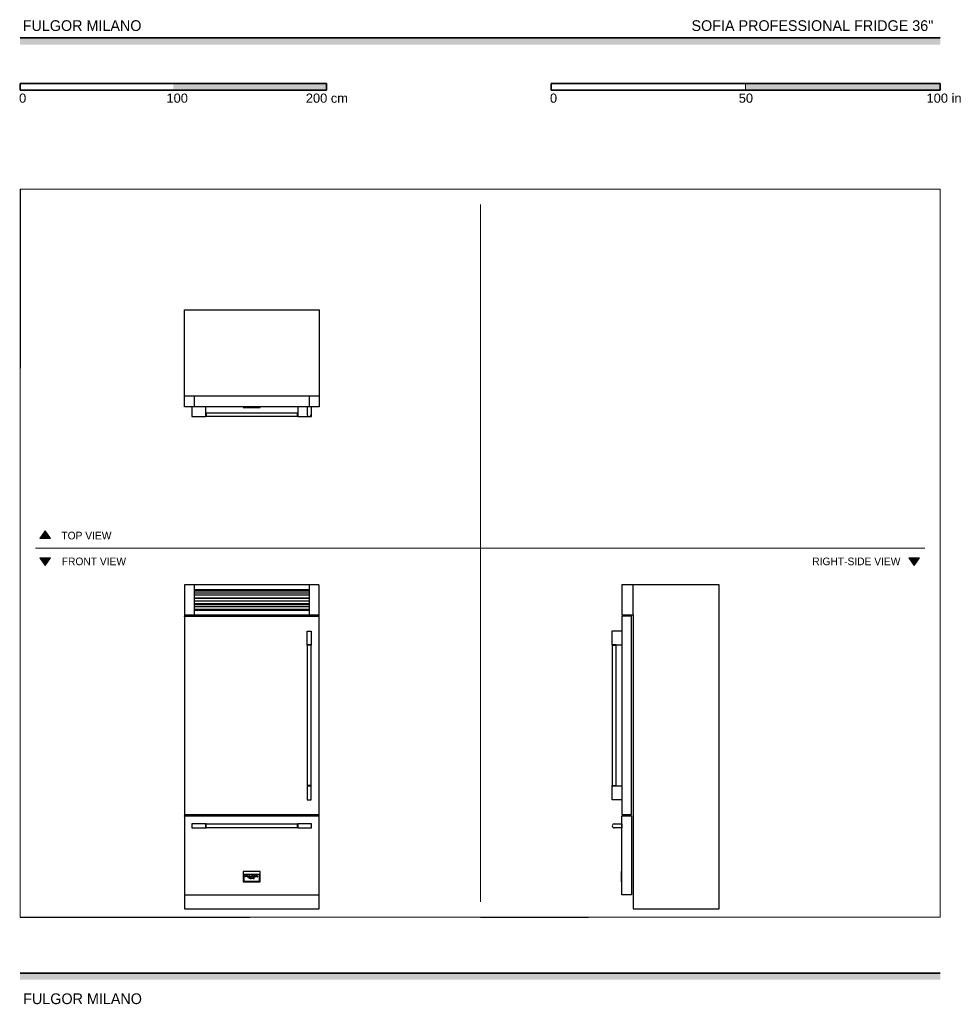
# Model space of a CAD drawing. Header units: millimetres. Extents: x 2247 to 8386, y 931 to 7361.
import ezdxf

# ---------------------------------------------------------------- set-up
doc = ezdxf.new("R2010")
doc.units = ezdxf.units.MM
for name, color, linetype, lineweight, true_color in [('Annotazioni - Testo_Num_Penna__3', 7, 'Continuous', 18, 0xff6600), ('Disegni e Immagini_Num_Penna__3', 7, 'Continuous', 18, 0xff6600), ('Disegno 2D - Generale_Num_Penna__3', 7, 'Continuous', 18, 0xff6600), ('Disegno 2D - Generale_Num_Penna__82', 7, 'Continuous', 20, 0xaaaaaa)]:
    doc.layers.add(name, color=color, linetype=linetype, lineweight=lineweight, true_color=true_color)
for name, color, linetype, lineweight in [('Disegni e Immagini_Num_Penna__1', 7, 'Continuous', 13), ('Disegni e Immagini_Num_Penna__7', 7, 'Continuous', 35), ('Disegno 2D - Generale_Num_Penna__1', 7, 'Continuous', 13)]:
    doc.layers.add(name, color=color, linetype=linetype, lineweight=lineweight)
doc.layers.add('disegno', color=7, linetype='Continuous')
doc.styles.add('GENERATED_STYLE_1', font='arial.ttf')
doc.styles.add('GENERATED_STYLE_2', font='txt')

msp = doc.modelspace()

# ---------------------------------------------------------------- hatches: boundary and pattern name
at = {"layer": 'Disegni e Immagini_Num_Penna__7', "linetype": 'Continuous', "lineweight": 35}
for points in [[(8254.8, 7197.8), (8254.8, 7241.8), (2249.6, 7241.8), (2249.6, 7197.8)], [(4249.6, 6901), (4249.6, 6945), (3249.6, 6945), (3249.6, 6901)], [(8254.8, 6901), (8254.8, 6945), (6984.8, 6945), (6984.8, 6901)], [(8254.8, 1090.9), (8254.8, 1134.9), (2249.6, 1134.9), (2249.6, 1090.9)]]:
    msp.add_hatch(color=7, dxfattribs=at).paths.add_polyline_path(points)
at = {"layer": 'Disegno 2D - Generale_Num_Penna__3', "linetype": 'Continuous', "lineweight": 18, "true_color": 0xff6600}
for points in [[(2448.8, 3972.5), (2378.6, 3972.5), (2413.7, 4022.9)], [(2448.8, 3846.4), (2378.6, 3846.4), (2413.7, 3796)], [(8119.3, 3846.4), (8049.1, 3846.4), (8084.2, 3796)]]:
    msp.add_hatch(color=30, dxfattribs=at).paths.add_polyline_path(points)

# ---------------------------------------------------------------- linework, layer by layer
for p, q in [((2249.6, 6254.4), (2249.6, 5084.4)), ((2249.6, 1500), (3749.6, 1500)), ((5254.8, 1500), (5958.9, 1500))]:
    msp.add_line(p, q)
at = {"layer": 'Disegni e Immagini_Num_Penna__1', "color": 7, "linetype": 'Continuous', "lineweight": 13}
for p, q in [((2249.6, 6254.4), (8254.8, 6254.4)), ((2249.6, 6254.4), (2249.6, 1500)), ((2249.6, 6254.4), (8254.8, 6254.4)), ((8254.8, 6254.4), (8254.8, 1500)), ((2249.6, 1500), (8254.8, 1500))]:
    msp.add_line(p, q, dxfattribs=at)
at = {"layer": 'Disegni e Immagini_Num_Penna__3', "color": 30, "linetype": 'Continuous', "lineweight": 18, "true_color": 0xff6600}
for p, q in [((5254.8, 6154.4), (5254.8, 1600)), ((2349.6, 3909.4), (8154.8, 3909.4))]:
    msp.add_line(p, q, dxfattribs=at)
at = {"layer": 'Disegni e Immagini_Num_Penna__7', "color": 7, "linetype": 'Continuous', "lineweight": 35}
for p, q in [((2249.6, 7241.8), (8254.8, 7241.8)), ((2249.6, 6945), (2249.6, 6901)), ((2249.6, 6945), (4249.6, 6945)), ((4249.6, 6945), (4249.6, 6901)), ((5714.8, 6945), (6222.8, 6945)), ((5714.8, 6945), (5714.8, 6901)), ((8254.8, 6945), (8254.8, 6901)), ((2249.6, 6901), (2449.6, 6901)), ((5714.8, 6901), (8254.8, 6901)), ((2249.6, 1134.9), (8254.8, 1134.9))]:
    msp.add_line(p, q, dxfattribs=at)
at = {"layer": 'Disegni e Immagini_Num_Penna__7', "color": 7, "linetype": 'Continuous', "lineweight": 35, "flags": 128}
for points in [[(6222.8, 6945), (8254.8, 6945)], [(2449.6, 6901), (4249.6, 6901)]]:
    msp.add_lwpolyline(points, dxfattribs=at)
at = {"layer": 'disegno'}
for p, q in [((3321.5, 4833), (3321.5, 5466.5)), ((3321.5, 5466.5), (4200.9, 5466.5)), ((4200.9, 5466.5), (4201.1, 4833)), ((3321.5, 4904.5), (4200.9, 4904.5)), ((3321.5, 4904.5), (4200.9, 4904.5)), ((3386.5, 4904.5), (3386.5, 4832.7)), ((4136.1, 4904.5), (4136.1, 4832.7)), ((3321.5, 4832.5), (3321.5, 4833)), ((3321.7, 4832.1), (3321.5, 4832.5)), ((3322.1, 4831.8), (3321.7, 4832.1)), ((3322.5, 4831.6), (3322.1, 4831.8)), ((3323, 4831.5), (3322.5, 4831.6)), ((4199.6, 4831.5), (3323, 4831.5)), ((3371.2, 4831.5), (3371.2, 4769.1)), ((3461.2, 4769.1), (3461.2, 4831.5)), ((3704.7, 4831.5), (3704.7, 4828.7)), ((3704.7, 4828.7), (3816.7, 4828.7)), ((3816.7, 4828.7), (3816.7, 4831.5)), ((4151.2, 4831.5), (4061.2, 4831.5)), ((4061.2, 4831.5), (4061.2, 4769.1)), ((4123.5, 4831.5), (4123.5, 4780.5)), ((4148.5, 4831.5), (4148.5, 4781.6)), ((4151.2, 4769.1), (4151.2, 4831.5)), ((4200, 4831.6), (4199.6, 4831.5)), ((4200.4, 4831.8), (4200, 4831.6)), ((4200.8, 4832.1), (4200.4, 4831.8)), ((4201, 4832.5), (4200.8, 4832.1)), ((4201.1, 4833), (4201, 4832.5)), ((3371.2, 4769.1), (3461.2, 4769.1)), ((3461.3, 4794.1), (3463.6, 4794.1)), ((3461.3, 4769.1), (3461.3, 4794.1)), ((3463.6, 4769.1), (3461.3, 4769.1)), ((3463.6, 4794.1), (3463.6, 4769.1)), ((3463.6, 4794.1), (4058.8, 4794.1)), ((4058.8, 4769.1), (3463.6, 4769.1)), ((4058.8, 4794.1), (4058.8, 4769.1)), ((4058.8, 4794.1), (4061.2, 4794.1)), ((4061.2, 4769.1), (4058.8, 4769.1)), ((4061.2, 4794.1), (4061.2, 4769.1)), ((4061.2, 4769.1), (4151.2, 4769.1)), ((3321.6, 3667.9), (3321.5, 3667.5)), ((3321.5, 3667.5), (3321.5, 1553.8)), ((3321.8, 3668.3), (3321.6, 3667.9)), ((3322.1, 3668.7), (3321.8, 3668.3)), ((3322.5, 3668.9), (3322.1, 3668.7)), ((3323, 3669), (3322.5, 3668.9)), ((4199.6, 3669), (3323, 3669)), ((3386.5, 3668.8), (3386.5, 3474)), ((4136.1, 3669), (4136.1, 3474)), ((4200, 3668.9), (4199.6, 3669)), ((4200.4, 3668.7), (4200, 3668.9)), ((4200.8, 3668.3), (4200.4, 3668.7)), ((4201, 3667.9), (4200.8, 3668.3)), ((4200.9, 1553.8), (4201.1, 3667.5)), ((4201.1, 3667.5), (4201, 3667.9)), ((6176.9, 3668.1), (6176.8, 3667.6)), ((6176.8, 3667.6), (6176.8, 3475.6)), ((6177.1, 3668.5), (6176.9, 3668.1)), ((6177.5, 3668.8), (6177.1, 3668.5)), ((6177.9, 3669), (6177.5, 3668.8)), ((6178.3, 3669.1), (6177.9, 3669)), ((6811.9, 3669), (6178.3, 3669.1)), ((6249.9, 3474.1), (6249.9, 3669)), ((6811.9, 1554), (6811.9, 3669)), ((3386.5, 3640.4), (4136.1, 3640.4)), ((4136.1, 3627.9), (3386.5, 3627.9)), ((3386.5, 3618.4), (4136.1, 3618.4)), ((4136.1, 3602.3), (3386.5, 3602.3)), ((3386.5, 3584.1), (4136.1, 3584.1)), ((4136.1, 3580.3), (3386.5, 3580.3)), ((3386.5, 3564.7), (4136.1, 3564.7)), ((4136.1, 3546.5), (3386.5, 3546.5)), ((3386.5, 3542.7), (4136.1, 3542.7)), ((3321.5, 3475.5), (3321.6, 3475)), ((3321.6, 3475), (3321.8, 3474.6)), ((3321.8, 3474.6), (3322.1, 3474.2)), ((3322.1, 3474.2), (3322.5, 3474)), ((3322.5, 3474), (3323, 3474)), ((3323, 3474), (4199.6, 3474)), ((4136.1, 3527.2), (3386.5, 3527.2)), ((4136.1, 3509), (3386.5, 3509)), ((3386.5, 3505.2), (4136.1, 3505.2)), ((4199.6, 3474), (4200, 3474)), ((4200, 3474), (4200.4, 3474.2)), ((4200.4, 3474.2), (4200.8, 3474.6)), ((4200.8, 3474.6), (4201, 3475)), ((6176.8, 3475.6), (6176.9, 3475.1)), ((6176.9, 3475.1), (6177.1, 3474.7)), ((6177.1, 3474.7), (6177.5, 3474.4)), ((6177.5, 3474.4), (6177.9, 3474.2)), ((6177.9, 3474.2), (6178.3, 3474.1)), ((6178.3, 3474.1), (6249.9, 3474.1)), ((6249.9, 3474.1), (6249.9, 1554)), ((3321.5, 3463.9), (3321.7, 3464.3)), ((3321.5, 3463.7), (3321.5, 3463.9)), ((3321.7, 3464.3), (3322.1, 3464.7)), ((3322.1, 3464.7), (3322.5, 3464.9)), ((3322.5, 3464.9), (3323, 3465)), ((3323, 3465), (4199.4, 3465)), ((4199.4, 3465), (4199.9, 3464.9)), ((4199.9, 3464.9), (4200.3, 3464.7)), ((4200.3, 3464.7), (4200.6, 3464.3)), ((4200.6, 3464.3), (4200.8, 3463.9)), ((4200.8, 3463.9), (4200.9, 3463.5)), ((6176.9, 3464.1), (6176.8, 3463.6)), ((6176.8, 3463.6), (6176.8, 2171.3)), ((6177.1, 3464.5), (6176.9, 3464.1)), ((6177.5, 3464.8), (6177.1, 3464.5)), ((6177.9, 3465), (6177.5, 3464.8)), ((6178.3, 3465.1), (6177.9, 3465)), ((6238.3, 3465.1), (6178.3, 3465.1)), ((6238.8, 3465), (6238.3, 3465.1)), ((6239.2, 3464.8), (6238.8, 3465)), ((6239.5, 3464.5), (6239.2, 3464.8)), ((6239.7, 3464.1), (6239.5, 3464.5)), ((6239.8, 3463.6), (6239.7, 3464.1)), ((6239.8, 2171.3), (6239.8, 3463.6)), ((4123.5, 3278.4), (4123.5, 3368.4)), ((4123.5, 3368.4), (4148.5, 3368.4)), ((4148.5, 3368.4), (4148.5, 3278.4)), ((6114.4, 3278.6), (6114.4, 3368.6)), ((6114.4, 3368.6), (6176.8, 3368.6)), ((4148.5, 3278.4), (4123.5, 3278.4)), ((4123.5, 3275.9), (4123.5, 3278.3)), ((4123.5, 3278.3), (4148.5, 3278.3)), ((4148.5, 3275.9), (4123.5, 3275.9)), ((4148.5, 3275.9), (4123.5, 3275.9)), ((4123.5, 3275.9), (4123.5, 2358.9)), ((4148.5, 3278.3), (4148.5, 3275.9)), ((4148.5, 2358.9), (4148.5, 3275.9)), ((6114.4, 3278.6), (6176.8, 3278.6)), ((6139.4, 3278.5), (6114.4, 3278.5)), ((6114.4, 3278.5), (6114.4, 3276.3)), ((6114.4, 3276.3), (6114.4, 3276.1)), ((6139.4, 3276.1), (6114.4, 3276.1)), ((6114.4, 3276.1), (6114.4, 2359.1)), ((6114.4, 3276.1), (6139.4, 3276.1)), ((6139.4, 3276.1), (6139.4, 3278.5)), ((6139.4, 2359.1), (6139.4, 3276.1)), ((4123.5, 2358.9), (4148.5, 2358.9)), ((4123.5, 2358.8), (4123.5, 2356.4)), ((4148.5, 2358.8), (4123.5, 2358.8)), ((4123.5, 2356.4), (4148.5, 2356.4)), ((4123.5, 2356.3), (4123.5, 2266.3)), ((4148.5, 2356.4), (4148.5, 2358.8)), ((4148.5, 2266.3), (4148.5, 2356.3)), ((6114.4, 2359.1), (6139.4, 2359.1)), ((6114.4, 2356.6), (6114.4, 2359)), ((6114.4, 2359), (6139.4, 2359)), ((6139.4, 2356.6), (6114.4, 2356.6)), ((6114.4, 2266.5), (6114.4, 2356.5)), ((6114.4, 2356.5), (6176.8, 2356.5)), ((6139.4, 2359), (6139.4, 2356.6)), ((4123.5, 2266.3), (4148.5, 2266.3)), ((6176.8, 2266.5), (6114.4, 2266.5)), ((3321.5, 2171), (3321.5, 2170.7)), ((3321.5, 2170.7), (3321.7, 2170.3)), ((3321.5, 2159.6), (3321.7, 2160)), ((3321.5, 2159.5), (3321.5, 2159.6)), ((3321.7, 2170.3), (3322.1, 2169.9)), ((3321.7, 2160), (3322, 2160.4)), ((3322, 2160.4), (3322.5, 2160.6)), ((3322.1, 2169.9), (3322.5, 2169.7)), ((3322.5, 2169.7), (3323, 2169.7)), ((3322.5, 2160.6), (3322.9, 2160.7)), ((3322.9, 2160.7), (4199.4, 2160.7)), ((3323, 2169.7), (4199.4, 2169.7)), ((4199.4, 2169.7), (4199.9, 2169.7)), ((4199.4, 2160.7), (4199.8, 2160.6)), ((4199.8, 2160.6), (4200.3, 2160.4)), ((4199.9, 2169.7), (4200.3, 2169.9)), ((4200.3, 2169.9), (4200.6, 2170.3)), ((4200.3, 2160.4), (4200.6, 2160)), ((4200.6, 2170.3), (4200.8, 2170.7)), ((4200.6, 2160), (4200.8, 2159.6)), ((4200.8, 2170.7), (4200.9, 2171.2)), ((4200.8, 2159.6), (4200.9, 2159.2)), ((6176.8, 2171.3), (6176.9, 2170.8)), ((6176.9, 2170.8), (6177.1, 2170.4)), ((6177.1, 2170.4), (6177.5, 2170.1)), ((6177.5, 2170.1), (6177.9, 2169.9)), ((6177.5, 2159.3), (6177.6, 2159.8)), ((6177.5, 1646.3), (6177.5, 2159.3)), ((6177.6, 2159.8), (6177.8, 2160.2)), ((6177.8, 2160.2), (6178.1, 2160.5)), ((6177.9, 2169.9), (6178.3, 2169.8)), ((6178.1, 2160.5), (6178.5, 2160.7)), ((6178.3, 2169.8), (6238.3, 2169.8)), ((6178.5, 2160.7), (6179, 2160.8)), ((6179, 2160.8), (6239, 2160.8)), ((6238.3, 2169.8), (6238.8, 2169.9)), ((6238.8, 2169.9), (6239.2, 2170.1)), ((6239, 2160.8), (6239.4, 2160.7)), ((6239.2, 2170.1), (6239.5, 2170.4)), ((6239.4, 2160.7), (6239.9, 2160.5)), ((6239.5, 2170.4), (6239.7, 2170.8)), ((6239.7, 2170.8), (6239.8, 2171.3)), ((6239.9, 2160.5), (6240.2, 2160.2)), ((6240.2, 2160.2), (6240.4, 2159.8)), ((6240.4, 2159.8), (6240.5, 2159.3)), ((6240.5, 2159.3), (6240.5, 1646.3)), ((3461.2, 2108.2), (3371.2, 2108.2)), ((3371.2, 2108.2), (3371.2, 2083.2)), ((3371.2, 2083.2), (3461.2, 2083.2)), ((3461.2, 2083.2), (3461.2, 2108.2)), ((3461.3, 2108.2), (3461.3, 2083.2)), ((3463.6, 2108.2), (3461.3, 2108.2)), ((3461.3, 2083.2), (3463.6, 2083.2)), ((3463.6, 2083.2), (3463.6, 2108.2)), ((3463.6, 2108.2), (4058.8, 2108.2)), ((4058.8, 2083.2), (3463.6, 2083.2)), ((4058.8, 2108.2), (4058.8, 2083.2)), ((4058.8, 2108.2), (4061.2, 2108.2)), ((4061.2, 2083.2), (4058.8, 2083.2)), ((4061.2, 2108.2), (4061.2, 2083.2)), ((4151.2, 2108.2), (4061.2, 2108.2)), ((4061.2, 2083.2), (4151.2, 2083.2)), ((4151.2, 2083.2), (4151.2, 2108.2)), ((6125.8, 2108.3), (6126.9, 2108.3)), ((6126.9, 2108.3), (6176.8, 2108.3)), ((6176.8, 2083.3), (6126.9, 2083.3)), ((6176.8, 2108.3), (6176.8, 2083.3)), ((3704.7, 1797.2), (3704.7, 1730.2)), ((3816.7, 1797.2), (3704.7, 1797.2)), ((3709.7, 1779.3), (3709.7, 1735.3)), ((3811.7, 1779.3), (3709.7, 1779.3)), ((3719.8, 1762.6), (3719.8, 1770.9)), ((3719.8, 1770.9), (3728.5, 1770.9)), ((3722.3, 1762.6), (3719.8, 1762.6)), ((3728.5, 1769.1), (3722.3, 1769.1)), ((3722.3, 1769.1), (3722.3, 1767.5)), ((3722.3, 1767.5), (3728.5, 1767.5)), ((3722.3, 1766.1), (3722.3, 1762.6)), ((3728.5, 1766.1), (3722.3, 1766.1)), ((3728.5, 1770.9), (3728.5, 1769.1)), ((3728.5, 1767.5), (3728.5, 1766.1)), ((3733.6, 1770.9), (3731.1, 1770.9)), ((3731.1, 1770.9), (3731.1, 1766.2)), ((3731.1, 1766.2), (3731.1, 1765.8)), ((3731.1, 1765.8), (3731.2, 1765.5)), ((3731.2, 1765.5), (3731.3, 1765.1)), ((3731.3, 1765.1), (3731.4, 1764.8)), ((3731.4, 1764.8), (3731.6, 1764.6)), ((3731.6, 1764.6), (3731.7, 1764.3)), ((3731.7, 1764.3), (3732, 1764.1)), ((3732, 1764.1), (3732.2, 1763.9)), ((3732.2, 1763.9), (3732.5, 1763.7)), ((3732.5, 1763.7), (3732.9, 1763.5)), ((3732.9, 1763.5), (3733.3, 1763.3)), ((3733.3, 1763.3), (3734, 1763.1)), ((3733.6, 1766.3), (3733.6, 1770.9)), ((3733.6, 1766), (3733.6, 1766.3)), ((3733.7, 1765.8), (3733.6, 1766)), ((3733.7, 1765.7), (3733.7, 1765.8)), ((3733.8, 1765.6), (3733.7, 1765.7)), ((3733.8, 1765.4), (3733.8, 1765.6)), ((3733.9, 1765.3), (3733.8, 1765.4)), ((3734, 1765.2), (3733.9, 1765.3)), ((3734.1, 1765.1), (3734, 1765.2)), ((3734, 1763.1), (3734.9, 1762.9)), ((3734.3, 1764.9), (3734.1, 1765.1)), ((3734.5, 1764.8), (3734.3, 1764.9)), ((3734.7, 1764.7), (3734.5, 1764.8)), ((3735.1, 1764.6), (3734.7, 1764.7)), ((3734.9, 1762.9), (3736.3, 1762.7)), ((3735.5, 1764.5), (3735.1, 1764.6)), ((3736.3, 1764.3), (3735.5, 1764.5)), ((3737.7, 1764.3), (3736.3, 1764.3)), ((3736.3, 1762.7), (3737.7, 1762.7)), ((3738.7, 1764.3), (3737.7, 1764.3)), ((3737.7, 1762.7), (3739.4, 1762.7)), ((3739.4, 1764.4), (3738.7, 1764.3)), ((3740.1, 1764.5), (3739.4, 1764.4)), ((3739.4, 1762.7), (3740.6, 1762.9)), ((3740.5, 1764.7), (3740.1, 1764.5)), ((3740.8, 1764.8), (3740.5, 1764.7)), ((3740.6, 1762.9), (3741.5, 1763.1)), ((3741.1, 1765), (3740.8, 1764.8)), ((3741.3, 1765.1), (3741.1, 1765)), ((3741.4, 1765.2), (3741.3, 1765.1)), ((3741.6, 1765.4), (3741.4, 1765.2)), ((3741.5, 1763.1), (3742.1, 1763.3)), ((3741.7, 1765.6), (3741.6, 1765.5)), ((3741.6, 1765.5), (3741.6, 1765.4)), ((3741.8, 1765.7), (3741.7, 1765.6)), ((3744.4, 1770.9), (3741.8, 1770.9)), ((3741.8, 1770.9), (3741.8, 1766.2)), ((3741.8, 1766.2), (3741.8, 1766.1)), ((3741.8, 1766.1), (3741.8, 1766)), ((3741.8, 1766), (3741.8, 1765.9)), ((3741.8, 1765.9), (3741.8, 1765.7)), ((3742.1, 1763.3), (3742.6, 1763.5)), ((3742.6, 1763.5), (3743, 1763.8)), ((3743, 1763.8), (3743.4, 1764)), ((3743.4, 1764), (3743.6, 1764.2)), ((3743.6, 1764.2), (3743.8, 1764.5)), ((3743.6, 1751.8), (3744.5, 1757.2)), ((3743.6, 1751.8), (3744.5, 1757.2)), ((3744.4, 1751.8), (3743.6, 1751.8)), ((3744.4, 1751.8), (3743.6, 1751.8)), ((3743.8, 1764.5), (3744, 1764.7)), ((3744, 1764.7), (3744.1, 1765)), ((3744.1, 1765), (3744.3, 1765.3)), ((3744.3, 1765.6), (3744.4, 1765.7)), ((3744.3, 1765.3), (3744.3, 1765.6)), ((3744.4, 1766.1), (3744.4, 1770.9)), ((3744.4, 1765.7), (3744.4, 1766.1)), ((3744.9, 1755.4), (3744.4, 1751.8)), ((3744.5, 1757.2), (3744.7, 1757.2)), ((3744.7, 1757.2), (3747.3, 1752.9)), ((3747.1, 1751.8), (3744.9, 1755.4)), ((3749.5, 1770.9), (3746.9, 1770.9)), ((3746.9, 1770.9), (3746.9, 1762.6)), ((3746.9, 1762.6), (3755.7, 1762.6)), ((3747.5, 1751.8), (3747.1, 1751.8)), ((3747.3, 1752.9), (3749.8, 1757.2)), ((3749.6, 1755.4), (3747.5, 1751.8)), ((3749.5, 1764.5), (3749.5, 1770.9)), ((3755.7, 1764.5), (3749.5, 1764.5)), ((3750.2, 1751.8), (3749.6, 1755.4)), ((3749.8, 1757.2), (3750, 1757.2)), ((3750, 1757.2), (3750.9, 1751.8)), ((3750.9, 1751.8), (3750.2, 1751.8)), ((3752, 1757.2), (3752, 1751.8)), ((3752.7, 1757.2), (3752, 1757.2)), ((3752, 1751.8), (3752.7, 1751.8)), ((3752.7, 1751.8), (3752.7, 1757.2)), ((3754.8, 1757.2), (3754.1, 1757.2)), ((3754.1, 1757.2), (3754.1, 1751.8)), ((3754.1, 1751.8), (3757.3, 1751.8)), ((3754.8, 1752.4), (3754.8, 1757.2)), ((3757.3, 1752.4), (3754.8, 1752.4)), ((3755.7, 1762.6), (3755.7, 1764.5)), ((3757, 1766.7), (3757.1, 1767)), ((3757.1, 1766.4), (3757, 1766.7)), ((3757.1, 1767.4), (3757.2, 1767.6)), ((3757.1, 1767.1), (3757.1, 1767.4)), ((3757.1, 1767), (3757.1, 1767.1)), ((3757.1, 1766.2), (3757.1, 1766.4)), ((3757.2, 1765.9), (3757.1, 1766.2)), ((3757.2, 1767.6), (3757.3, 1767.9)), ((3757.3, 1765.6), (3757.2, 1765.9)), ((3757.3, 1767.9), (3757.5, 1768.2)), ((3757.4, 1765.4), (3757.3, 1765.6)), ((3757.3, 1751.8), (3757.3, 1752.4)), ((3757.6, 1765.1), (3757.4, 1765.4)), ((3757.5, 1768.2), (3757.7, 1768.5)), ((3757.9, 1764.8), (3757.6, 1765.1)), ((3757.6, 1751.8), (3760.6, 1757.2)), ((3758.5, 1751.8), (3757.6, 1751.8)), ((3757.7, 1768.5), (3757.9, 1768.7)), ((3757.9, 1768.7), (3758.2, 1769)), ((3758.2, 1764.5), (3757.9, 1764.8)), ((3758.2, 1769), (3758.6, 1769.3)), ((3758.6, 1764.2), (3758.2, 1764.5)), ((3759.4, 1753.5), (3758.5, 1751.8)), ((3758.6, 1769.3), (3759, 1769.6)), ((3759.1, 1763.8), (3758.6, 1764.2)), ((3759, 1769.6), (3759.3, 1769.8)), ((3759.7, 1763.5), (3759.1, 1763.8)), ((3759.3, 1769.8), (3759.7, 1770)), ((3762.1, 1753.5), (3759.4, 1753.5)), ((3759.7, 1770), (3760.6, 1770.3)), ((3760.3, 1763.3), (3759.7, 1763.5)), ((3760.7, 1755.9), (3759.8, 1754.1)), ((3759.8, 1754.1), (3761.8, 1754.1)), ((3760.4, 1767.4), (3760.3, 1767.2)), ((3760.3, 1767.2), (3760.3, 1767.1)), ((3760.3, 1767.1), (3760.3, 1766.9)), ((3760.3, 1766.9), (3760.3, 1766.7)), ((3760.3, 1766.7), (3760.3, 1766.5)), ((3760.3, 1766.5), (3760.4, 1766.3)), ((3761.1, 1763), (3760.3, 1763.3)), ((3760.5, 1767.6), (3760.4, 1767.4)), ((3760.4, 1766.3), (3760.4, 1766.2)), ((3760.4, 1766.2), (3760.5, 1765.9)), ((3760.6, 1767.9), (3760.5, 1767.7)), ((3760.5, 1767.7), (3760.5, 1767.6)), ((3760.5, 1765.9), (3760.7, 1765.7)), ((3760.6, 1770.3), (3761.5, 1770.6)), ((3760.8, 1768), (3760.6, 1767.9)), ((3760.6, 1757.2), (3760.9, 1757.2)), ((3760.7, 1765.7), (3760.8, 1765.5)), ((3760.8, 1755.9), (3760.7, 1755.9)), ((3761, 1768.2), (3760.8, 1768)), ((3760.8, 1765.5), (3761, 1765.3)), ((3761.8, 1754.1), (3760.8, 1755.9)), ((3760.9, 1757.2), (3763.9, 1751.8)), ((3761.2, 1768.4), (3761, 1768.2)), ((3761, 1765.3), (3761.2, 1765.1)), ((3762, 1762.8), (3761.1, 1763)), ((3761.4, 1768.5), (3761.2, 1768.4)), ((3761.2, 1765.1), (3761.5, 1764.9)), ((3761.8, 1768.7), (3761.4, 1768.5)), ((3761.5, 1770.6), (3762.4, 1770.8)), ((3761.5, 1764.9), (3761.9, 1764.8)), ((3762.2, 1768.9), (3761.8, 1768.7)), ((3761.9, 1764.8), (3762.3, 1764.6)), ((3763.2, 1762.7), (3762, 1762.8)), ((3763.1, 1751.8), (3762.1, 1753.5)), ((3762.7, 1769), (3762.2, 1768.9)), ((3762.3, 1764.6), (3762.8, 1764.5)), ((3762.4, 1770.8), (3763.5, 1770.9)), ((3763.3, 1769.1), (3762.7, 1769)), ((3762.8, 1764.5), (3763.3, 1764.4)), ((3763.9, 1751.8), (3763.1, 1751.8)), ((3764, 1762.6), (3763.2, 1762.7)), ((3763.5, 1769.2), (3763.3, 1769.1)), ((3763.3, 1764.4), (3763.9, 1764.3)), ((3763.5, 1770.9), (3764.6, 1770.9)), ((3764.5, 1769.2), (3763.5, 1769.2)), ((3763.9, 1764.3), (3764.8, 1764.3)), ((3764.6, 1762.6), (3764, 1762.6)), ((3766, 1769), (3764.5, 1769.2)), ((3764.6, 1770.9), (3766.4, 1770.7)), ((3765.6, 1762.7), (3764.6, 1762.6)), ((3764.8, 1764.3), (3765.5, 1764.3)), ((3764.8, 1751.8), (3764.8, 1757.2)), ((3764.8, 1757.2), (3765.1, 1757.2)), ((3765.5, 1751.8), (3764.8, 1751.8)), ((3765.1, 1757.2), (3769.2, 1753.2)), ((3765.5, 1764.3), (3766.4, 1764.4)), ((3765.5, 1755.7), (3765.5, 1751.8)), ((3769.7, 1751.8), (3765.5, 1755.7)), ((3766.9, 1762.9), (3765.6, 1762.7)), ((3767.5, 1768.8), (3766, 1769)), ((3766.4, 1770.7), (3768, 1770.4)), ((3766.4, 1764.4), (3766.7, 1764.5)), ((3766.7, 1764.5), (3766.7, 1766.9)), ((3766.7, 1766.9), (3769.6, 1766.9)), ((3766.7, 1764.5), (3766.7, 1766.9)), ((3766.7, 1766.9), (3769.6, 1766.9)), ((3769.6, 1763.4), (3766.9, 1762.9)), ((3769.6, 1768.4), (3767.5, 1768.8)), ((3768, 1770.4), (3769.6, 1770.1)), ((3769.2, 1753.2), (3769.2, 1757.2)), ((3769.2, 1757.2), (3769.9, 1757.2)), ((3769.6, 1770.1), (3769.6, 1768.4)), ((3769.6, 1766.9), (3769.6, 1763.4)), ((3769.6, 1766.9), (3769.6, 1763.4)), ((3769.9, 1751.8), (3769.7, 1751.8)), ((3769.9, 1757.2), (3769.9, 1751.8)), ((3771.2, 1755.3), (3771.1, 1754.5)), ((3771.1, 1754.5), (3771.1, 1753.7)), ((3771.1, 1753.7), (3771.5, 1753)), ((3771.5, 1756), (3771.2, 1755.3)), ((3772.1, 1756.6), (3771.5, 1756)), ((3771.5, 1753), (3772.1, 1752.4)), ((3772.2, 1755.7), (3771.9, 1755.1)), ((3771.9, 1755.1), (3771.9, 1754.5)), ((3771.9, 1754.5), (3771.9, 1753.9)), ((3771.9, 1753.9), (3772.2, 1753.3)), ((3772.8, 1757), (3772.1, 1756.6)), ((3772.1, 1752.4), (3772.8, 1752)), ((3772.3, 1767.3), (3772.2, 1767.1)), ((3772.2, 1767.1), (3772.2, 1766.8)), ((3772.2, 1766.8), (3772.2, 1766.4)), ((3772.2, 1766.4), (3772.3, 1766)), ((3772.7, 1756.1), (3772.2, 1755.7)), ((3772.2, 1753.3), (3772.6, 1752.9)), ((3772.5, 1768), (3772.3, 1767.6)), ((3772.3, 1767.6), (3772.3, 1767.3)), ((3772.3, 1766), (3772.4, 1765.7)), ((3772.4, 1765.7), (3772.5, 1765.4)), ((3772.6, 1768.2), (3772.5, 1768)), ((3772.5, 1765.4), (3772.7, 1765.1)), ((3772.8, 1768.5), (3772.6, 1768.2)), ((3772.6, 1752.9), (3773.2, 1752.6)), ((3772.7, 1765.1), (3772.9, 1764.9)), ((3773.2, 1756.4), (3772.7, 1756.1)), ((3773, 1768.8), (3772.8, 1768.5)), ((3773.6, 1757.2), (3772.8, 1757)), ((3772.8, 1752), (3773.6, 1751.8)), ((3772.9, 1764.9), (3773.1, 1764.6)), ((3773.3, 1769), (3773, 1768.8)), ((3773.1, 1764.6), (3773.5, 1764.3)), ((3773.8, 1756.6), (3773.2, 1756.4)), ((3773.2, 1752.6), (3773.8, 1752.4)), ((3773.7, 1769.4), (3773.3, 1769)), ((3773.5, 1764.3), (3774, 1764)), ((3774.5, 1757.3), (3773.6, 1757.2)), ((3773.6, 1751.8), (3774.5, 1751.7)), ((3774.1, 1769.7), (3773.7, 1769.4)), ((3774.5, 1756.6), (3773.8, 1756.6)), ((3773.8, 1752.4), (3774.5, 1752.4)), ((3774, 1764), (3774.5, 1763.7)), ((3774.8, 1770), (3774.1, 1769.7)), ((3774.5, 1763.7), (3775.2, 1763.4)), ((3775.3, 1757.2), (3774.5, 1757.3)), ((3775.1, 1756.6), (3774.5, 1756.6)), ((3774.5, 1752.4), (3775.1, 1752.4)), ((3774.5, 1751.7), (3775.3, 1751.8)), ((3775.7, 1770.3), (3774.8, 1770)), ((3775.7, 1756.4), (3775.1, 1756.6)), ((3775.1, 1752.4), (3775.7, 1752.6)), ((3775.2, 1763.4), (3775.7, 1763.2)), ((3776.1, 1757), (3775.3, 1757.2)), ((3775.3, 1751.8), (3776.1, 1752)), ((3775.6, 1767.4), (3775.5, 1767.2)), ((3775.5, 1767.2), (3775.5, 1767)), ((3775.5, 1767), (3775.5, 1767)), ((3775.5, 1767), (3775.5, 1766.8)), ((3775.5, 1766.8), (3775.5, 1766.6)), ((3775.5, 1766.6), (3775.5, 1766.4)), ((3775.5, 1766.4), (3775.6, 1766.2)), ((3775.7, 1767.6), (3775.6, 1767.4)), ((3775.6, 1766.2), (3775.6, 1766)), ((3775.6, 1766), (3775.7, 1765.8)), ((3776.9, 1770.6), (3775.7, 1770.3)), ((3775.8, 1767.9), (3775.7, 1767.7)), ((3775.7, 1767.7), (3775.7, 1767.6)), ((3775.7, 1765.8), (3775.8, 1765.7)), ((3775.7, 1763.2), (3776.1, 1763.1)), ((3776.3, 1756.1), (3775.7, 1756.4)), ((3775.7, 1752.6), (3776.3, 1752.9)), ((3775.9, 1768), (3775.8, 1767.9)), ((3775.8, 1765.7), (3775.9, 1765.6)), ((3776.1, 1768.2), (3775.9, 1768)), ((3775.9, 1765.6), (3776, 1765.4)), ((3776, 1765.4), (3776.2, 1765.2)), ((3776.4, 1768.4), (3776.1, 1768.2)), ((3776.1, 1763.1), (3777.3, 1762.8)), ((3776.8, 1756.6), (3776.1, 1757)), ((3776.1, 1752), (3776.8, 1752.4)), ((3776.2, 1765.2), (3776.4, 1765.1)), ((3776.7, 1755.7), (3776.3, 1756.1)), ((3776.3, 1752.9), (3776.7, 1753.3)), ((3776.6, 1768.5), (3776.4, 1768.4)), ((3776.4, 1765.1), (3776.7, 1764.9)), ((3777, 1768.7), (3776.6, 1768.5)), ((3776.7, 1764.9), (3777.1, 1764.7)), ((3777, 1755.1), (3776.7, 1755.7)), ((3776.7, 1753.3), (3777, 1753.9)), ((3777.4, 1756), (3776.8, 1756.6)), ((3776.8, 1752.4), (3777.4, 1753)), ((3778.3, 1770.8), (3776.9, 1770.6)), ((3777.4, 1768.9), (3777, 1768.7)), ((3777.1, 1754.5), (3777, 1755.1)), ((3777, 1753.9), (3777.1, 1754.5)), ((3777.1, 1764.7), (3777.5, 1764.6)), ((3777.3, 1762.8), (3778.4, 1762.7)), ((3777.9, 1769), (3777.4, 1768.9)), ((3777.8, 1755.3), (3777.4, 1756)), ((3777.4, 1753), (3777.8, 1753.7)), ((3777.5, 1764.6), (3778, 1764.5)), ((3777.9, 1754.5), (3777.8, 1755.3)), ((3777.8, 1753.7), (3777.9, 1754.5)), ((3778.6, 1769.1), (3777.9, 1769)), ((3778, 1764.5), (3778.7, 1764.4)), ((3779.5, 1770.9), (3778.3, 1770.8)), ((3778.4, 1762.7), (3779.5, 1762.7)), ((3779.5, 1769.2), (3778.6, 1769.1)), ((3778.7, 1764.4), (3779.5, 1764.3)), ((3780.6, 1770.8), (3779.5, 1770.9)), ((3780.3, 1769.1), (3779.5, 1769.2)), ((3779.5, 1764.3), (3780.4, 1764.4)), ((3779.5, 1762.7), (3780.8, 1762.7)), ((3781, 1769), (3780.3, 1769.1)), ((3780.4, 1764.4), (3781.1, 1764.5)), ((3781.7, 1770.7), (3780.6, 1770.8)), ((3780.8, 1762.7), (3782.1, 1762.9)), ((3781.5, 1768.9), (3781, 1769)), ((3781.1, 1764.5), (3781.7, 1764.6)), ((3782, 1768.8), (3781.5, 1768.9)), ((3782.9, 1770.4), (3781.7, 1770.7)), ((3781.7, 1764.6), (3782.1, 1764.8)), ((3782.3, 1768.6), (3782, 1768.8)), ((3782.1, 1764.8), (3782.4, 1765)), ((3782.1, 1762.9), (3783.3, 1763.2)), ((3782.6, 1768.4), (3782.3, 1768.6)), ((3782.4, 1765), (3782.7, 1765.1)), ((3782.8, 1768.3), (3782.6, 1768.4)), ((3782.7, 1765.1), (3782.9, 1765.3)), ((3783, 1768.1), (3782.8, 1768.3)), ((3783.8, 1770.1), (3782.9, 1770.4)), ((3782.9, 1765.3), (3783.1, 1765.5)), ((3783.1, 1768), (3783, 1768.1)), ((3783.2, 1767.8), (3783.1, 1768)), ((3783.1, 1765.5), (3783.2, 1765.6)), ((3783.3, 1767.7), (3783.2, 1767.8)), ((3783.2, 1765.6), (3783.3, 1765.8)), ((3783.4, 1767.5), (3783.3, 1767.7)), ((3783.3, 1765.8), (3783.4, 1765.9)), ((3783.3, 1763.2), (3784.2, 1763.5)), ((3783.5, 1767.3), (3783.4, 1767.5)), ((3783.4, 1766.1), (3783.5, 1766.3)), ((3783.4, 1765.9), (3783.4, 1766.1)), ((3783.5, 1767.1), (3783.5, 1767.3)), ((3783.5, 1767), (3783.5, 1767.1)), ((3783.5, 1766.8), (3783.5, 1767)), ((3783.5, 1766.6), (3783.5, 1766.8)), ((3783.5, 1766.5), (3783.5, 1766.6)), ((3783.5, 1766.3), (3783.5, 1766.5)), ((3784.5, 1769.8), (3783.8, 1770.1)), ((3784.2, 1763.5), (3784.9, 1763.9)), ((3785, 1769.6), (3784.5, 1769.8)), ((3784.9, 1763.9), (3785.3, 1764.2)), ((3785.5, 1769.2), (3785, 1769.6)), ((3785.3, 1764.2), (3785.7, 1764.5)), ((3785.9, 1768.9), (3785.5, 1769.2)), ((3785.7, 1764.5), (3786, 1764.7)), ((3786.1, 1768.7), (3785.9, 1768.9)), ((3786, 1764.7), (3786.2, 1765)), ((3786.3, 1768.4), (3786.1, 1768.7)), ((3786.2, 1765), (3786.4, 1765.3)), ((3786.5, 1768.1), (3786.3, 1768.4)), ((3786.4, 1765.3), (3786.6, 1765.6)), ((3786.6, 1767.8), (3786.5, 1768.1)), ((3786.7, 1767.5), (3786.6, 1767.8)), ((3786.6, 1765.6), (3786.7, 1765.9)), ((3786.8, 1767.1), (3786.7, 1767.5)), ((3786.7, 1765.9), (3786.8, 1766.2)), ((3786.8, 1766.8), (3786.8, 1767.1)), ((3786.8, 1766.4), (3786.8, 1766.8)), ((3786.8, 1766.2), (3786.8, 1766.4)), ((3789.4, 1762.6), (3789.4, 1770.9)), ((3789.4, 1770.9), (3795.1, 1770.9)), ((3791.9, 1762.6), (3789.4, 1762.6)), ((3791.9, 1762.6), (3789.4, 1762.6)), ((3791.9, 1767.6), (3791.9, 1769.4)), ((3791.9, 1769.4), (3794.5, 1769.4)), ((3794.2, 1767.6), (3791.9, 1767.6)), ((3791.9, 1766.1), (3791.9, 1762.6)), ((3793.5, 1766.1), (3791.9, 1766.1)), ((3791.9, 1766.1), (3791.9, 1762.6)), ((3794.3, 1765.9), (3793.5, 1766.1)), ((3794.9, 1767.6), (3794.2, 1767.6)), ((3794.5, 1765.8), (3794.3, 1765.9)), ((3794.5, 1769.4), (3794.8, 1769.4)), ((3795, 1765.5), (3794.5, 1765.8)), ((3794.8, 1769.4), (3795, 1769.3)), ((3795.6, 1767.9), (3794.9, 1767.6)), ((3795, 1769.3), (3795.3, 1769.3)), ((3795.3, 1765.3), (3795, 1765.5)), ((3795.1, 1770.9), (3795.8, 1770.8)), ((3795.3, 1769.3), (3795.6, 1769.2)), ((3795.4, 1765.1), (3795.3, 1765.3)), ((3795.8, 1764.7), (3795.4, 1765.1)), ((3795.6, 1769.2), (3795.7, 1769)), ((3795.8, 1768), (3795.6, 1767.9)), ((3795.7, 1769), (3795.9, 1768.9)), ((3795.8, 1770.8), (3796.5, 1770.7)), ((3795.9, 1768.2), (3795.8, 1768)), ((3796, 1764.4), (3795.8, 1764.7)), ((3795.9, 1768.9), (3795.9, 1768.8)), ((3795.9, 1768.8), (3796, 1768.6)), ((3796, 1768.3), (3795.9, 1768.2)), ((3796, 1768.6), (3796, 1768.5)), ((3796, 1768.5), (3796, 1768.3)), ((3796.6, 1763.6), (3796, 1764.4)), ((3796.5, 1770.7), (3797.7, 1770.4)), ((3796.8, 1763.3), (3796.6, 1763.6)), ((3797.2, 1762.6), (3796.8, 1763.3)), ((3797.6, 1766.8), (3797, 1766.6)), ((3797, 1766.6), (3797.3, 1766.5)), ((3801.8, 1762.6), (3797.2, 1762.6)), ((3797.3, 1766.5), (3797.6, 1766.4)), ((3798.3, 1767.1), (3797.6, 1766.8)), ((3797.6, 1766.4), (3798, 1766.1)), ((3797.7, 1770.4), (3798.4, 1770.1)), ((3798, 1766.1), (3798.4, 1765.8)), ((3798.7, 1767.5), (3798.3, 1767.1)), ((3798.4, 1770.1), (3798.8, 1769.8)), ((3798.4, 1765.8), (3798.8, 1765.3)), ((3799, 1767.8), (3798.7, 1767.5)), ((3798.8, 1769.8), (3799, 1769.5)), ((3798.8, 1765.3), (3799.6, 1764.2)), ((3799, 1769.5), (3799.2, 1769.2)), ((3799.1, 1768.1), (3799, 1767.8)), ((3799.2, 1768.5), (3799.1, 1768.1)), ((3799.2, 1769.2), (3799.2, 1768.8)), ((3799.2, 1768.8), (3799.2, 1768.5)), ((3799.6, 1764.2), (3800.3, 1763.6)), ((3800.3, 1763.6), (3800.6, 1763.3)), ((3800.6, 1763.3), (3801.1, 1762.9)), ((3801.1, 1762.9), (3801.8, 1762.6)), ((3811.7, 1735.3), (3811.7, 1779.3)), ((3816.7, 1730.2), (3816.7, 1797.2)), ((6174, 1730.3), (6174, 1797.4)), ((6174, 1797.4), (6177.5, 1797.4)), ((3704.7, 1730.2), (3816.7, 1730.2)), ((3709.7, 1735.3), (3811.7, 1735.3)), ((6177.5, 1730.3), (6174, 1730.3)), ((3321.5, 1645.9), (3321.5, 1645.7)), ((3321.5, 1645.7), (3321.7, 1645.3)), ((3321.7, 1645.3), (3322, 1644.9)), ((3322, 1644.9), (3322.5, 1644.7)), ((3322.5, 1644.7), (3322.9, 1644.7)), ((3322.9, 1644.7), (4199.4, 1644.7)), ((4199.4, 1644.7), (4199.8, 1644.7)), ((4199.8, 1644.7), (4200.3, 1644.9)), ((4200.3, 1644.9), (4200.6, 1645.3)), ((4200.6, 1645.3), (4200.8, 1645.7)), ((4200.8, 1645.7), (4200.9, 1646.2)), ((6177.6, 1645.8), (6177.5, 1646.3)), ((6177.8, 1645.4), (6177.6, 1645.8)), ((6178.1, 1645.1), (6177.8, 1645.4)), ((6178.5, 1644.9), (6178.1, 1645.1)), ((6179, 1644.8), (6178.5, 1644.9)), ((6239, 1644.8), (6179, 1644.8)), ((6239.4, 1644.9), (6239, 1644.8)), ((6239.9, 1645.1), (6239.4, 1644.9)), ((6240.2, 1645.4), (6239.9, 1645.1)), ((6240.4, 1645.8), (6240.2, 1645.4)), ((6240.5, 1646.3), (6240.4, 1645.8)), ((3321.5, 1553.8), (4200.9, 1553.8)), ((6249.9, 1554), (6811.9, 1554)), ((6249.9, 1554), (6811.9, 1554))]:
    msp.add_line(p, q, dxfattribs=at)
for centre, start, end in [((4136, 4781.6), 185, 360), ((6126.9, 2095.8), 95.00007, 269.99992)]:
    msp.add_arc(centre, 12.5, start, end, dxfattribs=at)
at = {"layer": 'Disegno 2D - Generale_Num_Penna__1', "color": 7, "linetype": 'Continuous', "lineweight": 13, "flags": 128}
for points in [[(2448.8, 3972.5), (2378.6, 3972.5), (2413.7, 4022.9)], [(2448.8, 3846.4), (2378.6, 3846.4), (2413.7, 3796)], [(8119.3, 3846.4), (8049.1, 3846.4), (8084.2, 3796)]]:
    msp.add_lwpolyline(points, close=True, dxfattribs=at)
at = {"layer": 'Disegno 2D - Generale_Num_Penna__82', "color": 253, "linetype": 'Continuous', "lineweight": 20, "true_color": 0xaaaaaa}
msp.add_line((6984.8, 6945), (6984.8, 6901), dxfattribs=at)

# ---------------------------------------------------------------- texts
at = {"layer": 'Annotazioni - Testo_Num_Penna__3', "color": 30, "linetype": 'Continuous', "lineweight": 18, "true_color": 0xff6600, "attachment_point": 2, "style": 'GENERATED_STYLE_2'}
for s, insert, char_height in [('\\A1;FULGOR MILANO', (2654.1, 7357), 70), ('\\A1;SOFIA PROFESSIONAL FRIDGE 36"', (7420.8, 7357), 70), ('\\A1;TOP VIEW', (2682.2, 4016.8), 50), ('\\A1;FRONT VIEW', (2731.1, 3848.1), 50), ('\\A1;RIGHT-SIDE VIEW', (7707.5, 3848.1), 50), ('\\A1;FULGOR MILANO', (2657.1, 1002), 70)]:
    msp.add_mtext(s, dxfattribs=dict(at, insert=insert, char_height=char_height))
at = {"layer": 'Disegni e Immagini_Num_Penna__7', "color": 7, "linetype": 'Continuous', "lineweight": 35, "char_height": 60, "attachment_point": 7, "style": 'GENERATED_STYLE_1'}
for s, insert in [('\\A1;100 in', (8165.9, 6817.5)), ('\\A1;0', (2242.7, 6817.5)), ('\\A1;100', (3204.9, 6817.5)), ('\\A1;200 cm', (4114.4, 6817.5)), ('\\A1;0', (5707.9, 6817.5)), ('\\A1;50', (6940.1, 6817.5))]:
    msp.add_mtext(s, dxfattribs=dict(at, insert=insert))

doc.saveas('drawing.dxf')
